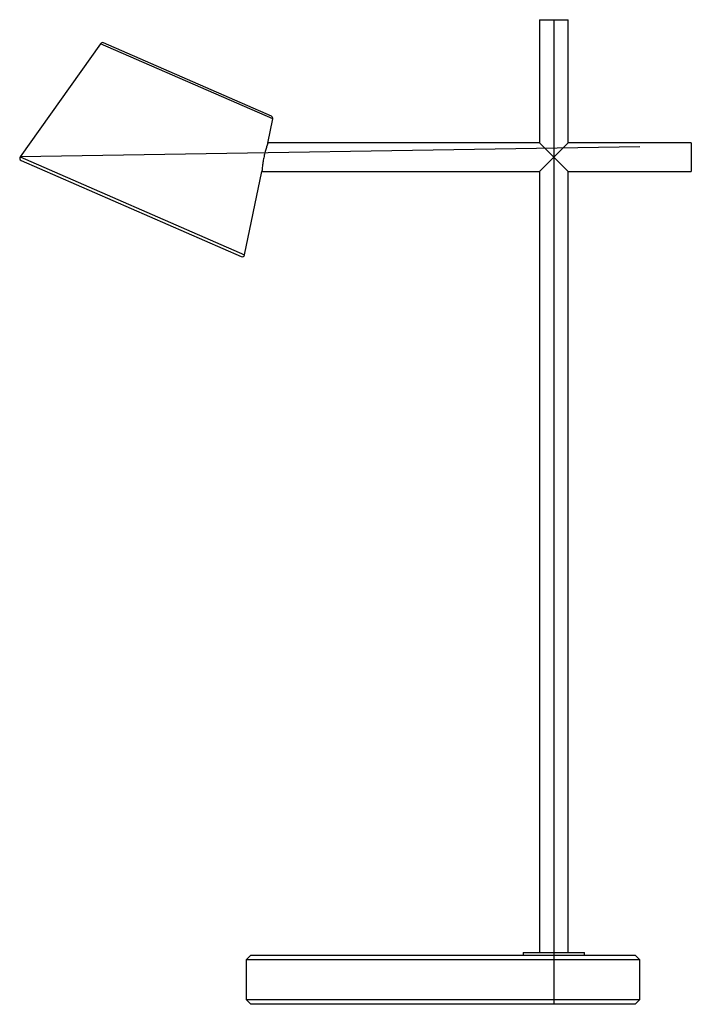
# Paper-space layout '_Posterior' of a CAD drawing. Header units: millimetres. Extents: x -172 to 101, y 0 to 400.
import ezdxf

# ---------------------------------------------------------------- set-up
doc = ezdxf.new("R2010")
doc.units = ezdxf.units.MM

psp = doc.layouts.new('_Posterior')

# ---------------------------------------------------------------- linework, layer by layer
at = {"color": 7, "linetype": 'Continuous', "lineweight": 25}
for p, q in [((39.15, 399.85), (39.15, 349.85)), ((39.15, 399.85), (50.85, 399.85)), ((50.85, 349.85), (50.85, 399.85)), ((-139.06, 390.11), (-171.76, 344.21)), ((-69.69, 360.65), (-137.85, 390.44)), ((-71.14, 349.77), (-69.11, 359.53)), ((39.15, 349.85), (-71.15, 349.85)), ((39.15, 349.85), (50.85, 338.15)), ((39.15, 338.15), (50.85, 349.85)), ((100.85, 349.85), (50.85, 349.85)), ((100.85, 349.85), (100.85, 338.15)), ((-171.34, 342.71), (-81.97, 303.65)), ((-80.59, 304.36), (-73.54, 338.22)), ((-73.55, 338.15), (39.15, 338.15)), ((39.15, 338.15), (39.15, 21)), ((50.85, 21), (50.85, 338.15)), ((50.85, 338.15), (100.85, 338.15)), ((-78, 20), (-80, 18)), ((-78, 20), (78, 20)), ((32.5, 21), (32.5, 20)), ((32.5, 21), (57.5, 21)), ((57.5, 20), (57.5, 21)), ((80, 18), (78, 20)), ((-80, 18), (-80, 2)), ((80, 18), (-80, 18)), ((80, 2), (80, 18)), ((-80, 2), (-78, 0)), ((-80, 2), (80, 2)), ((78, 0), (-78, 0)), ((78, 0), (80, 2))]:
    psp.add_line(p, q, dxfattribs=at)
at = {"color": 7, "linetype": 'Continuous'}
for p, q in [((45, 399.85), (45, 0)), ((80, 348.21), (-171.76, 344.21))]:
    psp.add_line(p, q, dxfattribs=at)
at = {"color": 8, "linetype": 'Continuous', "lineweight": 25}
for p, q in [((-69.11, 359.53), (-139.06, 390.11)), ((-171.76, 344.21), (-80.59, 304.36))]:
    psp.add_line(p, q, dxfattribs=at)
at = {"color": 7, "linetype": 'Continuous', "lineweight": 25}
for centre, start, end in [((-138.25, 389.53), 66.3883, 144.5362), ((-70.09, 359.73), 348.2404, 66.3883), ((-170.94, 343.63), 144.5362, 246.3883), ((-81.57, 304.56), 246.3883, 348.2404)]:
    psp.add_arc(centre, 1, start, end, dxfattribs=at)
for points, knots in [([(-71.15, 349.78), (-71.14, 349.8), (-71.12, 349.87), (-71.3, 349.36), (-71.64, 348.31), (-72.11, 346.74), (-72.59, 344.82), (-73.01, 342.78), (-73.27, 341.05), (-73.37, 340.2), (-73.4, 339.86)], [0, 0, 0, 0, 0.050598, 0.183729, 0.319077, 0.461094, 0.608928, 0.757473, 0.902601, 1, 1, 1, 1]), ([(-73.4, 339.86), (-73.45, 339.45), (-73.53, 338.63), (-73.56, 338.12), (-73.55, 338.2), (-73.55, 338.22)], [0, 0, 0, 0, 0.427957, 0.855901, 1, 1, 1, 1])]:
    psp.add_open_spline(points, degree=3, knots=knots, dxfattribs=at)

doc.saveas('drawing.dxf')
